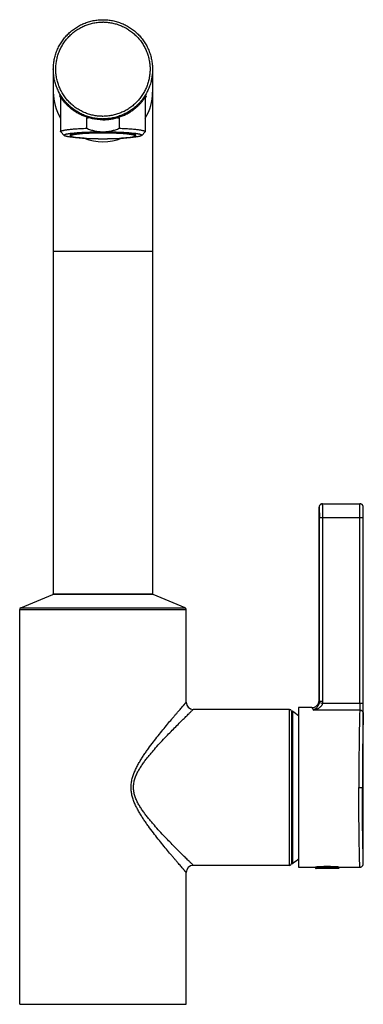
# Model space of a CAD drawing. Header units: millimetres. Extents: x 205 to 877, y -314 to 304.
# Tile 2 of 3: x 282 to 379, y 26 to 304. Entities that reach past the tile are written whole.
import ezdxf

# ---------------------------------------------------------------- set-up
doc = ezdxf.new("R2010")
doc.units = ezdxf.units.MM
doc.header["$LTSCALE"] = 23.1
doc.layers.get('0').update_dxf_attribs({"linetype": 'CONTINUOUS'})

msp = doc.modelspace()

# ---------------------------------------------------------------- linework, layer by layer
at = {"color": 7, "linetype": 'CONTINUOUS'}
for p, q in [((291.51, 290.01), (291.51, 142.04)), ((319.51, 290.01), (319.51, 142.04)), ((293.56, 282.13), (293.56, 272.42)), ((317.46, 282.13), (317.46, 272.42)), ((300.84, 276.36), (300.84, 273.38)), ((300.84, 276.36), (301.41, 276.36)), ((309.61, 276.36), (310.18, 276.36)), ((310.18, 273.38), (310.18, 276.36)), ((294.55, 271.34), (293.6, 272.33)), ((316.47, 271.34), (317.42, 272.33)), ((319.51, 238.57), (291.51, 238.57)), ((367.51, 167.44), (378.01, 167.44)), ((378, 163.44), (378.01, 167.44)), ((366.51, 111.94), (366.51, 166.44)), ((379.01, 65.94), (379.01, 166.44)), ((379.01, 163.44), (379.01, 166.44)), ((379.01, 165.98), (379.01, 166.27)), ((379.01, 164.88), (379.01, 165.98)), ((379.01, 164.1), (379.01, 164.88)), ((379.01, 111.19), (379.01, 164.1)), ((379.01, 163.44), (366.63, 163.44)), ((366.63, 111.72), (366.63, 163.44)), ((367.63, 111.72), (367.63, 163.44)), ((378.01, 111.19), (378.01, 163.44)), ((282.32, 138.06), (291.33, 141.86)), ((319.7, 141.86), (291.33, 141.86)), ((291.51, 142.04), (319.51, 142.04)), ((319.31, 141.94), (291.71, 141.94)), ((328.71, 138.06), (319.7, 141.86)), ((282.01, 26.24), (282.01, 137.6)), ((282.01, 137.6), (329.01, 137.6)), ((282.32, 138.06), (328.71, 138.06)), ((329.01, 111.44), (329.01, 137.6)), ((366.63, 111.72), (366.51, 111.94)), ((366.52, 111.93), (366.51, 111.94)), ((366.6, 111.36), (367.58, 111.19)), ((366.63, 111.72), (367.63, 111.72)), ((367.58, 111.19), (379.01, 111.19)), ((358.21, 109.44), (331.01, 109.44)), ((358.21, 65.44), (358.21, 109.44)), ((358.71, 108.94), (358.91, 108.94)), ((358.71, 108.94), (358.71, 65.94)), ((358.91, 65.94), (358.91, 108.94)), ((359.09, 65.99), (359.09, 108.88)), ((364.51, 109.94), (360.71, 109.94)), ((360.71, 109.94), (360.71, 64.94)), ((364.51, 109.94), (364.94, 109.25)), ((364.51, 109.94), (364.64, 109.73)), ((364.64, 109.73), (364.77, 109.52)), ((364.77, 109.52), (364.94, 109.25)), ((378, 109.25), (364.94, 109.25)), ((377.74, 87.44), (378.74, 87.44)), ((358.21, 65.44), (331.01, 65.44)), ((358.71, 65.94), (358.91, 65.94)), ((360.71, 64.94), (378.01, 64.94)), ((365.56, 64.94), (365.56, 64.64)), ((365.56, 64.64), (372.06, 64.64)), ((371.96, 64.54), (365.66, 64.54)), ((371.14, 65.04), (366.48, 65.04)), ((372.06, 64.94), (372.06, 64.64)), ((329.01, 26.24), (329.01, 63.44)), ((282.01, 26.24), (329.01, 26.24))]:
    msp.add_line(p, q, dxfattribs=at)
for points in [[(367.51, 167.44), (367.45, 167.43), (367.38, 167.43), (367.31, 167.42), (367.24, 167.4), (367.17, 167.38), (367.1, 167.35), (367.04, 167.32), (366.97, 167.28), (366.91, 167.24), (366.86, 167.19), (366.8, 167.14), (366.76, 167.09), (366.71, 167.03), (366.67, 166.97), (366.63, 166.91), (366.6, 166.85), (366.57, 166.78), (366.55, 166.71), (366.53, 166.64), (366.52, 166.57), (366.51, 166.5), (366.51, 166.44)], [(379.01, 166.44), (379.01, 166.45), (379.01, 166.47), (379.01, 166.49), (379.01, 166.51), (379.01, 166.53), (379.01, 166.55), (379, 166.57), (379, 166.59), (379, 166.61), (378.99, 166.64), (378.99, 166.66), (378.98, 166.68), (378.97, 166.71), (378.97, 166.73), (378.96, 166.76), (378.95, 166.78), (378.94, 166.81), (378.93, 166.83), (378.92, 166.86), (378.91, 166.88), (378.89, 166.91), (378.88, 166.93), (378.86, 166.96), (378.85, 166.98), (378.83, 167.01), (378.81, 167.03), (378.79, 167.06), (378.77, 167.08), (378.75, 167.11), (378.73, 167.13), (378.71, 167.15), (378.68, 167.18), (378.66, 167.2), (378.63, 167.22), (378.6, 167.24), (378.57, 167.27), (378.54, 167.29), (378.51, 167.31), (378.47, 167.32), (378.44, 167.34), (378.4, 167.36), (378.36, 167.37), (378.32, 167.39), (378.28, 167.4), (378.24, 167.41), (378.19, 167.42), (378.15, 167.43), (378.1, 167.43), (378.05, 167.44), (378.01, 167.44)], [(378.01, 166.79), (378.01, 167.43), (378.01, 167.44)], [(378.01, 64.94), (378.07, 64.94), (378.14, 64.94), (378.22, 64.96), (378.29, 64.97), (378.36, 65), (378.42, 65.03), (378.49, 65.06), (378.55, 65.09), (378.61, 65.14), (378.67, 65.18), (378.72, 65.23), (378.77, 65.29), (378.82, 65.34), (378.86, 65.4), (378.89, 65.47), (378.93, 65.53), (378.95, 65.6), (378.98, 65.67), (378.99, 65.74), (379, 65.81), (379.01, 65.88), (379.01, 65.94)]]:
    msp.add_lwpolyline(points, dxfattribs=at)
for centre, radius, start, end in [((305.51, 290.02), 13.31, 89.1066, 90), ((305.5, 283.54), 13.99, 180.0011, 211.4006), ((305.53, 283.54), 13.99, 328.5994, 359.9989), ((305.51, 290.03), 14.01, 269.1066, 270), ((305.51, 290.05), 13.31, 269.1066, 270), ((305.51, 283.56), 14.01, 247.8998, 292.1002), ((291.71, 140.94), 1, 90, 112.8337), ((319.31, 140.94), 1, 67.1663, 90), ((282.51, 137.6), 0.5, 112.8337, 180), ((328.51, 137.6), 0.5, 0, 67.1663), ((331.01, 111.44), 2, 180, 270), ((364.51, 111.94), 2, 270.0001, 0.0044), ((364.57, 111.71), 2.06, 350.2942, 0.3171), ((364.59, 111.72), 3.04, 349.9186, 0.0082), ((358.21, 108.94), 0.5, 0, 90), ((358.91, 108.64), 0.3, 53.5661, 90), ((335.34, 76.7), 40, 50.6243, 53.5661), ((1300.96, 87.43), 923.22, 178.64594, 179.99991), ((1220.73, 87.43), 841.99, 178.58131, 179.9999), ((335.34, 98.18), 40, 306.4339, 309.3757), ((331.01, 63.44), 2, 90, 180), ((358.21, 65.94), 0.5, 270, 360), ((358.91, 66.24), 0.3, 270, 306.4339), ((365.66, 64.64), 0.1, 180, 270), ((368.81, 42.72), 22.4, 85.1191, 94.8809), ((371.96, 64.64), 0.1, 270, 360)]:
    msp.add_arc(centre, radius, start, end, dxfattribs=at)
for start_param, end_param in [(0.38046, 0.401433), (-0.401433, -0.38046)]:
    msp.add_ellipse((305.51, 264.45), major_axis=(0, 12.95), ratio=0.923062, start_param=start_param, end_param=end_param, dxfattribs=at)
for points, knots in [([(291.51, 290.01), (291.51, 290.47), (291.56, 291.39), (291.76, 292.75), (292.09, 294.08), (292.56, 295.37), (293.14, 296.62), (293.85, 297.8), (294.67, 298.9), (295.6, 299.92), (296.62, 300.84), (297.72, 301.66), (298.9, 302.37), (300.15, 302.96), (301.44, 303.42), (302.78, 303.76), (304.14, 303.96), (305.05, 304), (305.51, 304)], [0, 0, 0, 0, 0.062483, 0.124966, 0.187451, 0.249938, 0.312427, 0.374919, 0.437414, 0.499912, 0.562414, 0.624919, 0.687427, 0.749938, 0.812451, 0.874966, 0.937483, 1, 1, 1, 1]), ([(305.3, 276.75), (304.87, 276.75), (304.01, 276.81), (302.72, 277.02), (301.46, 277.35), (300.25, 277.81), (299.08, 278.38), (297.97, 279.06), (296.94, 279.85), (295.98, 280.73), (295.12, 281.71), (294.36, 282.76), (293.7, 283.88), (293.16, 285.06), (292.73, 286.29), (292.42, 287.55), (292.24, 288.84), (292.19, 290.14), (292.26, 291.44), (292.46, 292.72), (292.79, 293.98), (293.23, 295.2), (293.8, 296.37), (294.47, 297.49), (295.25, 298.53), (296.13, 299.49), (297.1, 300.36), (298.14, 301.13), (299.26, 301.79), (300.44, 302.35), (301.66, 302.78), (302.93, 303.1), (304.21, 303.29), (305.08, 303.33), (305.51, 303.33)], [0, 0, 0, 0, 0.031259, 0.062519, 0.093777, 0.125034, 0.15629, 0.187544, 0.218797, 0.250048, 0.281297, 0.312544, 0.343789, 0.375033, 0.406275, 0.437517, 0.468758, 0.499998, 0.531239, 0.56248, 0.593722, 0.624965, 0.656209, 0.687454, 0.718702, 0.749951, 0.781202, 0.812455, 0.843709, 0.874965, 0.906223, 0.937481, 0.96874, 1, 1, 1, 1]), ([(305.51, 304), (305.97, 304), (306.89, 303.96), (308.25, 303.76), (309.58, 303.42), (310.88, 302.96), (312.12, 302.37), (313.3, 301.66), (314.41, 300.84), (315.43, 299.92), (316.35, 298.9), (317.17, 297.8), (317.88, 296.62), (318.47, 295.37), (318.93, 294.08), (319.26, 292.75), (319.47, 291.39), (319.51, 290.47), (319.51, 290.01)], [0, 0, 0, 0, 0.062517, 0.125034, 0.187549, 0.250062, 0.312573, 0.375081, 0.437586, 0.500088, 0.562586, 0.625081, 0.687573, 0.750062, 0.812549, 0.875034, 0.937517, 1, 1, 1, 1]), ([(305.72, 303.33), (306.15, 303.32), (307.02, 303.26), (308.3, 303.05), (309.56, 302.72), (310.78, 302.26), (311.95, 301.69), (313.05, 301.01), (314.09, 300.22), (315.04, 299.34), (315.9, 298.37), (316.67, 297.31), (317.32, 296.19), (317.87, 295.01), (318.29, 293.78), (318.6, 292.52), (318.78, 291.23), (318.83, 289.93), (318.76, 288.63), (318.56, 287.35), (318.23, 286.09), (317.79, 284.87), (317.23, 283.7), (316.55, 282.59), (315.77, 281.55), (314.89, 280.59), (313.93, 279.72), (312.88, 278.94), (311.76, 278.28), (310.59, 277.73), (309.36, 277.29), (308.1, 276.98), (306.81, 276.79), (305.94, 276.74), (305.51, 276.74)], [0, 0, 0, 0, 0.031259, 0.062519, 0.093777, 0.125034, 0.15629, 0.187544, 0.218797, 0.250048, 0.281297, 0.312544, 0.343789, 0.375033, 0.406275, 0.437517, 0.468758, 0.499998, 0.531239, 0.56248, 0.593722, 0.624965, 0.656209, 0.687454, 0.718702, 0.749951, 0.781202, 0.812455, 0.843709, 0.874965, 0.906223, 0.937481, 0.96874, 1, 1, 1, 1]), ([(305.29, 276.02), (304.84, 276.03), (303.93, 276.09), (302.59, 276.31), (301.27, 276.65), (299.99, 277.13), (298.77, 277.72), (297.61, 278.44), (296.52, 279.26), (295.52, 280.18), (294.61, 281.2), (293.81, 282.29), (293.11, 283.47), (292.54, 284.7), (292.08, 285.98), (291.75, 287.3), (291.56, 288.65), (291.51, 289.56), (291.51, 290.01)], [0, 0, 0, 0, 0.062519, 0.125037, 0.187554, 0.250069, 0.312581, 0.375089, 0.437595, 0.500097, 0.562595, 0.625089, 0.68758, 0.750068, 0.812553, 0.875037, 0.937519, 1, 1, 1, 1]), ([(319.51, 290.01), (319.51, 289.55), (319.47, 288.64), (319.26, 287.28), (318.93, 285.94), (318.47, 284.65), (317.88, 283.41), (317.17, 282.23), (316.35, 281.12), (315.43, 280.1), (314.41, 279.18), (313.3, 278.36), (312.12, 277.65), (310.88, 277.06), (309.58, 276.6), (308.25, 276.27), (306.89, 276.06), (305.97, 276.02), (305.51, 276.02)], [0, 0, 0, 0, 0.062481, 0.124963, 0.187446, 0.249931, 0.312419, 0.37491, 0.437405, 0.499903, 0.562405, 0.62491, 0.687419, 0.749931, 0.812446, 0.874963, 0.937481, 1, 1, 1, 1]), ([(305.51, 275.77), (305.07, 275.77), (304.2, 275.81), (302.92, 275.99), (301.69, 276.27), (300.52, 276.64), (299.44, 277.08), (298.43, 277.6), (297.52, 278.15), (296.69, 278.75), (296.07, 279.27), (295.61, 279.69), (295.29, 280), (295, 280.31), (294.72, 280.61), (294.47, 280.91), (294.24, 281.2), (294.03, 281.47), (293.87, 281.69), (293.75, 281.86), (293.67, 281.97), (293.6, 282.08), (293.53, 282.18), (293.47, 282.27), (293.42, 282.34), (293.39, 282.38), (293.37, 282.42), (293.35, 282.45), (293.33, 282.47), (293.32, 282.5), (293.3, 282.51), (293.29, 282.53), (293.28, 282.54), (293.28, 282.54), (293.28, 282.55), (293.27, 282.55), (293.27, 282.55), (293.27, 282.55), (293.26, 282.56), (293.26, 282.56), (293.26, 282.55), (293.26, 282.55), (293.26, 282.55)], [0, 0, 0, 0, 0.089852, 0.178545, 0.265092, 0.348774, 0.42915, 0.505994, 0.579209, 0.648743, 0.71451, 0.745929, 0.776317, 0.805613, 0.833735, 0.860571, 0.885974, 0.909747, 0.931632, 0.941766, 0.951297, 0.960169, 0.968323, 0.975691, 0.982203, 0.985115, 0.987786, 0.990207, 0.992369, 0.994262, 0.995881, 0.997216, 0.997776, 0.998264, 0.998679, 0.999021, 0.999291, 0.999491, 0.999629, 0.999726, 0.999836, 1, 1, 1, 1]), ([(293.26, 282.55), (293.26, 282.55), (293.26, 282.54), (293.27, 282.53), (293.27, 282.51), (293.28, 282.49), (293.29, 282.47), (293.31, 282.42), (293.34, 282.36), (293.38, 282.28), (293.43, 282.18), (293.49, 282.06), (293.54, 281.99), (293.56, 281.94)], [0, 0, 0, 0, 0.012199, 0.031444, 0.057863, 0.091452, 0.132142, 0.17982, 0.295543, 0.437186, 0.603044, 0.791274, 1, 1, 1, 1]), ([(305.51, 275.77), (305.95, 275.77), (306.82, 275.81), (308.1, 275.99), (309.33, 276.27), (310.5, 276.64), (311.59, 277.08), (312.59, 277.6), (313.5, 278.15), (314.33, 278.75), (314.95, 279.27), (315.41, 279.69), (315.73, 280), (316.03, 280.31), (316.3, 280.61), (316.55, 280.91), (316.79, 281.2), (317, 281.47), (317.16, 281.69), (317.28, 281.86), (317.35, 281.97), (317.43, 282.08), (317.49, 282.18), (317.55, 282.27), (317.6, 282.34), (317.63, 282.38), (317.65, 282.42), (317.67, 282.45), (317.69, 282.47), (317.71, 282.5), (317.72, 282.51), (317.73, 282.53), (317.74, 282.54), (317.74, 282.54), (317.75, 282.55), (317.75, 282.55), (317.75, 282.55), (317.76, 282.55), (317.76, 282.56), (317.76, 282.56), (317.76, 282.55), (317.76, 282.55), (317.76, 282.55)], [0, 0, 0, 0, 0.089852, 0.178545, 0.265092, 0.348774, 0.42915, 0.505994, 0.579209, 0.648743, 0.71451, 0.745929, 0.776317, 0.805613, 0.833735, 0.860571, 0.885974, 0.909747, 0.931632, 0.941766, 0.951297, 0.960169, 0.968323, 0.975691, 0.982203, 0.985115, 0.987786, 0.990207, 0.992369, 0.994262, 0.995881, 0.997216, 0.997776, 0.998264, 0.998679, 0.999021, 0.999291, 0.999491, 0.999629, 0.999726, 0.999836, 1, 1, 1, 1]), ([(317.76, 282.55), (317.76, 282.55), (317.76, 282.54), (317.76, 282.53), (317.75, 282.51), (317.74, 282.49), (317.73, 282.47), (317.71, 282.42), (317.68, 282.36), (317.64, 282.28), (317.59, 282.18), (317.53, 282.06), (317.49, 281.99), (317.46, 281.94)], [0, 0, 0, 0, 0.012199, 0.031444, 0.057864, 0.091452, 0.132142, 0.17982, 0.295543, 0.437186, 0.603044, 0.791274, 1, 1, 1, 1]), ([(293.56, 272.42), (293.56, 272.42), (293.56, 272.44), (293.57, 272.46), (293.59, 272.5), (293.64, 272.53), (293.69, 272.57), (293.76, 272.61), (293.85, 272.65), (293.95, 272.68), (294.07, 272.72), (294.21, 272.76), (294.41, 272.8), (294.71, 272.86), (295.11, 272.93), (295.56, 273), (296.07, 273.06), (296.63, 273.12), (297.23, 273.17), (298.13, 273.24), (299.33, 273.31), (300.32, 273.36), (300.84, 273.38)], [0, 0, 0, 0, 0.002575, 0.005259, 0.011302, 0.018702, 0.027757, 0.038623, 0.051383, 0.066079, 0.082731, 0.101343, 0.121909, 0.16884, 0.223354, 0.285211, 0.354113, 0.429715, 0.511632, 0.599441, 0.790872, 1, 1, 1, 1]), ([(293.6, 272.33), (293.6, 272.34), (293.58, 272.35), (293.57, 272.37), (293.56, 272.39), (293.56, 272.41), (293.56, 272.42)], [0, 0, 0, 0, 0.286935, 0.543574, 0.777815, 1, 1, 1, 1]), ([(294.55, 271.34), (294.54, 271.35), (294.53, 271.36), (294.52, 271.39), (294.51, 271.42), (294.51, 271.44), (294.52, 271.47), (294.54, 271.49), (294.56, 271.52), (294.6, 271.54), (294.64, 271.57), (294.7, 271.6), (294.8, 271.64), (294.94, 271.69), (295.11, 271.74), (295.31, 271.78), (295.54, 271.83), (295.79, 271.87), (296.07, 271.91), (296.37, 271.95), (296.82, 272.01), (297.44, 272.08), (298.25, 272.14), (299.14, 272.2), (300.09, 272.26), (301.11, 272.3), (302.17, 272.34), (303.26, 272.36), (304.38, 272.38), (305.13, 272.38), (305.51, 272.38)], [0, 0, 0, 0, 0.002829, 0.005304, 0.00756, 0.009774, 0.012133, 0.014792, 0.017863, 0.021415, 0.025494, 0.030129, 0.041125, 0.054488, 0.070237, 0.088366, 0.10885, 0.13165, 0.156715, 0.183987, 0.213401, 0.278352, 0.350908, 0.430315, 0.515743, 0.606294, 0.701013, 0.798898, 0.898913, 1, 1, 1, 1]), ([(305.51, 272.23), (304.91, 272.23), (303.73, 272.22), (302.28, 272.18), (301.17, 272.13), (300.39, 272.09), (299.66, 272.05), (298.99, 271.99), (298.38, 271.94), (297.92, 271.88), (297.58, 271.84), (297.36, 271.8), (297.16, 271.77), (296.97, 271.73), (296.81, 271.69), (296.67, 271.66), (296.54, 271.62), (296.44, 271.58), (296.38, 271.55), (296.33, 271.52), (296.31, 271.5), (296.29, 271.48), (296.27, 271.46), (296.26, 271.44), (296.26, 271.43), (296.26, 271.42)], [0, 0, 0, 0, 0.192666, 0.377986, 0.465669, 0.548907, 0.62691, 0.698941, 0.764323, 0.822451, 0.848628, 0.8728, 0.894917, 0.914936, 0.93282, 0.948544, 0.962098, 0.97349, 0.982763, 0.986639, 0.990037, 0.992996, 0.995575, 0.997867, 1, 1, 1, 1]), ([(300.84, 273.38), (301.21, 273.22), (301.96, 272.95), (303.12, 272.63), (304.31, 272.43), (305.11, 272.38), (305.51, 272.38)], [0, 0, 0, 0, 0.249975, 0.499972, 0.749983, 1, 1, 1, 1]), ([(305.51, 272.38), (305.91, 272.38), (306.71, 272.43), (307.9, 272.63), (309.06, 272.95), (309.81, 273.22), (310.18, 273.38)], [0, 0, 0, 0, 0.250017, 0.500028, 0.750025, 1, 1, 1, 1]), ([(305.51, 272.38), (305.89, 272.38), (306.64, 272.38), (307.76, 272.36), (308.86, 272.34), (309.92, 272.3), (310.93, 272.26), (311.88, 272.2), (312.77, 272.14), (313.58, 272.08), (314.2, 272.01), (314.65, 271.95), (314.96, 271.91), (315.23, 271.87), (315.49, 271.83), (315.71, 271.78), (315.91, 271.74), (316.08, 271.69), (316.22, 271.64), (316.32, 271.6), (316.39, 271.57), (316.43, 271.54), (316.46, 271.52), (316.48, 271.49), (316.5, 271.47), (316.51, 271.44), (316.51, 271.42), (316.51, 271.39), (316.49, 271.36), (316.48, 271.35), (316.47, 271.34)], [0, 0, 0, 0, 0.101087, 0.201102, 0.298987, 0.393706, 0.484257, 0.569685, 0.649092, 0.721648, 0.786599, 0.816013, 0.843285, 0.86835, 0.89115, 0.911634, 0.929763, 0.945512, 0.958875, 0.969871, 0.974506, 0.978585, 0.982137, 0.985208, 0.987867, 0.990226, 0.99244, 0.994696, 0.997171, 1, 1, 1, 1]), ([(314.76, 271.42), (314.76, 271.43), (314.76, 271.44), (314.75, 271.46), (314.74, 271.48), (314.72, 271.5), (314.69, 271.52), (314.65, 271.55), (314.58, 271.58), (314.48, 271.62), (314.36, 271.66), (314.21, 271.69), (314.05, 271.73), (313.87, 271.77), (313.66, 271.8), (313.44, 271.84), (313.1, 271.88), (312.64, 271.94), (312.03, 271.99), (311.36, 272.05), (310.63, 272.09), (309.86, 272.13), (308.75, 272.18), (307.29, 272.22), (306.11, 272.23), (305.51, 272.23)], [0, 0, 0, 0, 0.002133, 0.004425, 0.007004, 0.009963, 0.013361, 0.017237, 0.02651, 0.037902, 0.051456, 0.06718, 0.085064, 0.105083, 0.1272, 0.151372, 0.177549, 0.235677, 0.301059, 0.37309, 0.451093, 0.534331, 0.622014, 0.807334, 1, 1, 1, 1]), ([(310.18, 273.38), (310.7, 273.36), (311.69, 273.31), (312.9, 273.24), (313.79, 273.17), (314.39, 273.12), (314.95, 273.06), (315.46, 273), (315.91, 272.93), (316.31, 272.86), (316.61, 272.8), (316.82, 272.76), (316.95, 272.72), (317.07, 272.68), (317.17, 272.65), (317.26, 272.61), (317.33, 272.57), (317.39, 272.53), (317.43, 272.5), (317.45, 272.46), (317.46, 272.44), (317.46, 272.42), (317.46, 272.42)], [0, 0, 0, 0, 0.209128, 0.400559, 0.488368, 0.570285, 0.645887, 0.714789, 0.776646, 0.83116, 0.878091, 0.898657, 0.917269, 0.933921, 0.948617, 0.961377, 0.972243, 0.981298, 0.988698, 0.994741, 0.997425, 1, 1, 1, 1]), ([(317.46, 272.42), (317.46, 272.41), (317.46, 272.39), (317.45, 272.37), (317.44, 272.35), (317.43, 272.34), (317.42, 272.33)], [0, 0, 0, 0, 0.222185, 0.456426, 0.713065, 1, 1, 1, 1]), ([(300.24, 270.58), (299.85, 270.6), (299.12, 270.64), (298.08, 270.71), (297.27, 270.78), (296.69, 270.85), (296.3, 270.9), (295.95, 270.95), (295.64, 271), (295.36, 271.05), (295.12, 271.11), (294.94, 271.15), (294.82, 271.19), (294.75, 271.22), (294.68, 271.25), (294.63, 271.28), (294.58, 271.31), (294.56, 271.33), (294.55, 271.34)], [0, 0, 0, 0, 0.199247, 0.381725, 0.544714, 0.61814, 0.685822, 0.747523, 0.80303, 0.852165, 0.894788, 0.93081, 0.94634, 0.960224, 0.97248, 0.983146, 0.992283, 1, 1, 1, 1]), ([(296.26, 271.42), (296.26, 271.4), (296.27, 271.35), (296.29, 271.29), (296.33, 271.24), (296.38, 271.19), (296.45, 271.13), (296.55, 271.08), (296.66, 271.04), (296.79, 271), (296.94, 270.96), (297.1, 270.92), (297.28, 270.89), (297.57, 270.84), (297.97, 270.78), (298.5, 270.72), (299.1, 270.66), (299.76, 270.61), (300.47, 270.56), (301.23, 270.52), (302.04, 270.49), (302.88, 270.46), (304.04, 270.44), (304.92, 270.43), (305.51, 270.43)], [0, 0, 0, 0, 0.007508, 0.014542, 0.020915, 0.026756, 0.037752, 0.049082, 0.061595, 0.075704, 0.091616, 0.109428, 0.129184, 0.150888, 0.200067, 0.256679, 0.320279, 0.390316, 0.466153, 0.547084, 0.632347, 0.72113, 0.812587, 1, 1, 1, 1]), ([(305.51, 272.01), (304.92, 272.01), (304.05, 272), (302.89, 271.98), (302.06, 271.95), (301.26, 271.92), (300.5, 271.88), (299.79, 271.83), (299.13, 271.78), (298.54, 271.73), (298.08, 271.67), (297.76, 271.63), (297.54, 271.6), (297.34, 271.56), (297.16, 271.53), (297, 271.49), (296.86, 271.45), (296.74, 271.42), (296.64, 271.38), (296.57, 271.35), (296.53, 271.32), (296.51, 271.3), (296.49, 271.28), (296.47, 271.26), (296.46, 271.24), (296.46, 271.22), (296.46, 271.2), (296.47, 271.18), (296.49, 271.16), (296.51, 271.14), (296.53, 271.12), (296.57, 271.1), (296.64, 271.06), (296.74, 271.03), (296.86, 270.99), (297, 270.95), (297.16, 270.92), (297.34, 270.88), (297.54, 270.85), (297.76, 270.81), (298.08, 270.77), (298.54, 270.72), (299.13, 270.66), (299.79, 270.61), (300.5, 270.56), (301.26, 270.52), (302.06, 270.49), (302.89, 270.47), (304.05, 270.44), (304.92, 270.43), (305.51, 270.43)], [0, 0, 0, 0, 0.096333, 0.143348, 0.188994, 0.232835, 0.274454, 0.313455, 0.349471, 0.382162, 0.411226, 0.424314, 0.4364, 0.447459, 0.457468, 0.46641, 0.474272, 0.481049, 0.486745, 0.491382, 0.49332, 0.495018, 0.496498, 0.497788, 0.498933, 0.5, 0.501067, 0.502212, 0.503502, 0.504982, 0.50668, 0.508618, 0.513255, 0.518951, 0.525728, 0.53359, 0.542532, 0.552541, 0.5636, 0.575686, 0.588774, 0.617838, 0.650529, 0.686545, 0.725546, 0.767165, 0.811006, 0.856652, 0.903667, 1, 1, 1, 1]), ([(305.51, 270.43), (306.1, 270.43), (306.98, 270.44), (308.13, 270.47), (308.96, 270.49), (309.76, 270.52), (310.52, 270.56), (311.23, 270.61), (311.89, 270.66), (312.49, 270.72), (312.94, 270.77), (313.27, 270.81), (313.49, 270.85), (313.69, 270.88), (313.87, 270.92), (314.03, 270.95), (314.17, 270.99), (314.28, 271.03), (314.38, 271.06), (314.45, 271.1), (314.49, 271.12), (314.52, 271.14), (314.54, 271.16), (314.55, 271.18), (314.56, 271.2), (314.56, 271.22), (314.56, 271.24), (314.55, 271.26), (314.54, 271.28), (314.52, 271.3), (314.49, 271.32), (314.45, 271.35), (314.38, 271.38), (314.28, 271.42), (314.17, 271.45), (314.03, 271.49), (313.87, 271.53), (313.69, 271.56), (313.49, 271.6), (313.27, 271.63), (312.94, 271.67), (312.49, 271.73), (311.89, 271.78), (311.23, 271.83), (310.52, 271.88), (309.76, 271.92), (308.96, 271.95), (308.13, 271.98), (306.98, 272), (306.1, 272.01), (305.51, 272.01)], [0, 0, 0, 0, 0.096333, 0.143348, 0.188994, 0.232835, 0.274454, 0.313455, 0.349471, 0.382162, 0.411226, 0.424314, 0.4364, 0.447459, 0.457468, 0.46641, 0.474272, 0.481049, 0.486745, 0.491382, 0.49332, 0.495018, 0.496498, 0.497788, 0.498933, 0.5, 0.501067, 0.502212, 0.503502, 0.504982, 0.50668, 0.508618, 0.513255, 0.518951, 0.525728, 0.53359, 0.542532, 0.552541, 0.5636, 0.575686, 0.588774, 0.617838, 0.650529, 0.686545, 0.725546, 0.767165, 0.811006, 0.856652, 0.903667, 1, 1, 1, 1]), ([(305.51, 270.43), (306.1, 270.43), (306.98, 270.44), (308.15, 270.46), (308.98, 270.49), (309.79, 270.52), (310.55, 270.56), (311.27, 270.61), (311.93, 270.66), (312.53, 270.72), (313.06, 270.78), (313.46, 270.84), (313.74, 270.89), (313.92, 270.92), (314.09, 270.96), (314.23, 271), (314.36, 271.04), (314.47, 271.08), (314.57, 271.13), (314.65, 271.19), (314.7, 271.24), (314.73, 271.29), (314.76, 271.35), (314.76, 271.4), (314.76, 271.42)], [0, 0, 0, 0, 0.187413, 0.27887, 0.367654, 0.452916, 0.533847, 0.609684, 0.679721, 0.743322, 0.799933, 0.849112, 0.870816, 0.890572, 0.908384, 0.924296, 0.938405, 0.950918, 0.962248, 0.973244, 0.979085, 0.985458, 0.992492, 1, 1, 1, 1]), ([(316.47, 271.34), (316.46, 271.33), (316.44, 271.31), (316.39, 271.28), (316.34, 271.25), (316.27, 271.22), (316.2, 271.19), (316.08, 271.15), (315.91, 271.11), (315.67, 271.05), (315.39, 271), (315.07, 270.95), (314.72, 270.9), (314.33, 270.85), (313.75, 270.78), (312.95, 270.71), (311.9, 270.64), (311.17, 270.6), (310.79, 270.58)], [0, 0, 0, 0, 0.007717, 0.016854, 0.02752, 0.039776, 0.05366, 0.06919, 0.105212, 0.147835, 0.19697, 0.252477, 0.314178, 0.381861, 0.455286, 0.618275, 0.800753, 1, 1, 1, 1]), ([(367.63, 163.44), (367.63, 163.7), (367.62, 164.08), (367.62, 164.59), (367.61, 164.96), (367.6, 165.32), (367.59, 165.65), (367.58, 165.97), (367.57, 166.26), (367.56, 166.52), (367.55, 166.72), (367.54, 166.86), (367.54, 166.96), (367.53, 167.05), (367.53, 167.13), (367.52, 167.2), (367.52, 167.26), (367.52, 167.31), (367.52, 167.34), (367.52, 167.36), (367.52, 167.38), (367.51, 167.39), (367.51, 167.41), (367.51, 167.41), (367.51, 167.42), (367.51, 167.42), (367.51, 167.43), (367.51, 167.43), (367.51, 167.43), (367.51, 167.43), (367.51, 167.44), (367.51, 167.44), (367.51, 167.44), (367.51, 167.44), (367.51, 167.44)], [0, 0, 0, 0, 0.195022, 0.290183, 0.38255, 0.471236, 0.555388, 0.634199, 0.706911, 0.772826, 0.831307, 0.857581, 0.88179, 0.903876, 0.923785, 0.941468, 0.956882, 0.969989, 0.975667, 0.980757, 0.985256, 0.98916, 0.992468, 0.995177, 0.996307, 0.997286, 0.998115, 0.998794, 0.999321, 0.999698, 0.99983, 0.999925, 0.999981, 1, 1, 1, 1]), ([(366.51, 166.44), (366.51, 166.44), (366.51, 166.43), (366.51, 166.43), (366.51, 166.43), (366.51, 166.42), (366.51, 166.4), (366.52, 166.38), (366.52, 166.35), (366.52, 166.31), (366.52, 166.26), (366.53, 166.19), (366.54, 166.08), (366.55, 165.93), (366.56, 165.76), (366.57, 165.56), (366.58, 165.35), (366.6, 165.02), (366.61, 164.58), (366.63, 164.02), (366.63, 163.63), (366.63, 163.44)], [0, 0, 0, 0, 0.000296, 0.001182, 0.002657, 0.004718, 0.010596, 0.018806, 0.029337, 0.042172, 0.057277, 0.074619, 0.11588, 0.165631, 0.223433, 0.288815, 0.361187, 0.439909, 0.613404, 0.802635, 1, 1, 1, 1]), ([(329.01, 63.44), (329.01, 63.44), (329.01, 63.44), (329.01, 63.44), (329, 63.45), (328.99, 63.46), (328.98, 63.48), (328.96, 63.5), (328.93, 63.54), (328.87, 63.59), (328.8, 63.68), (328.71, 63.78), (328.61, 63.9), (328.49, 64.04), (328.35, 64.2), (328.15, 64.44), (327.85, 64.77), (327.47, 65.22), (327.04, 65.72), (326.57, 66.28), (326.06, 66.87), (325.52, 67.51), (324.74, 68.43), (323.71, 69.66), (322.43, 71.22), (321.09, 72.89), (319.72, 74.64), (318.58, 76.17), (317.67, 77.43), (317, 78.42), (316.35, 79.42), (315.72, 80.46), (315.13, 81.52), (314.59, 82.63), (314.12, 83.77), (313.81, 84.76), (313.63, 85.57), (313.53, 86.19), (313.47, 86.81), (313.45, 87.44), (313.47, 88.06), (313.53, 88.68), (313.63, 89.3), (313.81, 90.11), (314.12, 91.1), (314.59, 92.24), (315.13, 93.35), (315.72, 94.41), (316.35, 95.45), (317, 96.46), (317.67, 97.44), (318.58, 98.7), (319.72, 100.23), (321.09, 101.98), (322.43, 103.65), (323.71, 105.21), (324.74, 106.44), (325.52, 107.36), (326.06, 108), (326.57, 108.6), (327.04, 109.15), (327.47, 109.65), (327.85, 110.1), (328.15, 110.43), (328.35, 110.67), (328.49, 110.83), (328.61, 110.97), (328.71, 111.09), (328.8, 111.19), (328.86, 111.27), (328.91, 111.32), (328.94, 111.35), (328.96, 111.37), (328.98, 111.4), (328.99, 111.41), (329, 111.42), (329.01, 111.43), (329.01, 111.43), (329.01, 111.44), (329.01, 111.44)], [0, 0, 0, 0, 0.000055, 0.000123, 0.000219, 0.000492, 0.000874, 0.001364, 0.001962, 0.003479, 0.005419, 0.007774, 0.010534, 0.01369, 0.017228, 0.021138, 0.03002, 0.040226, 0.051646, 0.064171, 0.077698, 0.092129, 0.107374, 0.139985, 0.174964, 0.211854, 0.250287, 0.289966, 0.310198, 0.330656, 0.351317, 0.372162, 0.39317, 0.414324, 0.435606, 0.456996, 0.467727, 0.478475, 0.489235, 0.5, 0.510765, 0.521525, 0.532273, 0.543004, 0.564394, 0.585676, 0.60683, 0.627838, 0.648683, 0.669344, 0.689802, 0.710034, 0.749713, 0.788146, 0.825036, 0.860015, 0.892626, 0.907871, 0.922302, 0.935829, 0.948354, 0.959774, 0.96998, 0.978862, 0.982772, 0.98631, 0.989466, 0.992226, 0.994581, 0.996521, 0.997333, 0.998038, 0.998636, 0.999126, 0.999508, 0.999781, 0.999877, 0.999945, 1, 1, 1, 1]), ([(366.6, 111.36), (366.57, 111.21), (366.5, 110.93), (366.32, 110.54), (366.11, 110.21), (365.89, 109.94), (365.66, 109.71), (365.46, 109.55), (365.3, 109.44), (365.18, 109.37), (365.06, 109.31), (364.98, 109.27), (364.94, 109.25)], [0, 0, 0, 0, 0.165517, 0.317426, 0.454971, 0.580504, 0.696323, 0.804109, 0.855379, 0.905042, 0.953233, 1, 1, 1, 1]), ([(364.94, 109.25), (365.07, 109.27), (365.33, 109.33), (365.71, 109.46), (366.09, 109.62), (366.46, 109.82), (366.81, 110.07), (367.08, 110.33), (367.27, 110.56), (367.4, 110.75), (367.51, 110.96), (367.56, 111.11), (367.58, 111.19)], [0, 0, 0, 0, 0.114869, 0.23208, 0.351771, 0.474197, 0.599762, 0.729024, 0.795293, 0.86266, 0.931012, 1, 1, 1, 1]), ([(378.01, 111.19), (378.01, 110.97), (378.01, 110.66), (378.01, 110.25), (378, 109.97), (378, 109.73), (378, 109.55), (378, 109.43), (378, 109.37), (378, 109.33), (378, 109.3), (378, 109.27), (378, 109.26), (378, 109.25)], [0, 0, 0, 0, 0.335038, 0.49109, 0.633735, 0.759078, 0.863698, 0.907321, 0.944742, 0.961045, 0.975706, 0.988698, 1, 1, 1, 1]), ([(379, 108.28), (379, 108.33), (379, 108.47), (379, 108.7), (379, 109), (379, 109.36), (379.01, 109.77), (379.01, 110.39), (379.01, 110.86), (379.01, 111.19)], [0, 0, 0, 0, 0.055165, 0.136106, 0.240657, 0.365963, 0.508622, 0.664737, 1, 1, 1, 1]), ([(331.01, 65.44), (330.97, 65.48), (330.78, 65.66), (330.38, 66.05), (329.74, 66.68), (328.89, 67.52), (327.86, 68.53), (326.69, 69.7), (325.4, 71), (324.03, 72.41), (322.6, 73.9), (321.12, 75.49), (319.89, 76.87), (318.91, 78.03), (318.17, 78.92), (317.46, 79.84), (316.76, 80.8), (316.09, 81.78), (315.48, 82.81), (314.93, 83.89), (314.57, 84.84), (314.35, 85.62), (314.22, 86.22), (314.15, 86.82), (314.12, 87.44), (314.15, 88.05), (314.22, 88.66), (314.35, 89.25), (314.57, 90.04), (314.93, 90.98), (315.48, 92.06), (316.09, 93.09), (316.76, 94.08), (317.46, 95.03), (318.17, 95.95), (318.91, 96.84), (319.89, 98), (321.12, 99.38), (322.6, 100.97), (324.03, 102.47), (325.4, 103.87), (326.69, 105.17), (327.86, 106.34), (328.89, 107.35), (329.74, 108.19), (330.32, 108.77), (330.68, 109.11), (330.86, 109.29), (330.97, 109.39), (331.01, 109.44)], [0, 0, 0, 0, 0.003442, 0.013551, 0.029737, 0.051205, 0.077107, 0.106655, 0.139169, 0.174086, 0.210949, 0.24939, 0.289113, 0.309379, 0.329881, 0.350595, 0.371501, 0.392582, 0.413822, 0.435203, 0.456709, 0.467506, 0.478325, 0.489158, 0.5, 0.510842, 0.521675, 0.532494, 0.543291, 0.564797, 0.586178, 0.607418, 0.628499, 0.649405, 0.670119, 0.690621, 0.710887, 0.75061, 0.789051, 0.825914, 0.860831, 0.893345, 0.922893, 0.948795, 0.970263, 0.986449, 0.992307, 0.996558, 1, 1, 1, 1]), ([(378, 109.25), (378.06, 109.25), (378.19, 109.24), (378.38, 109.18), (378.55, 109.09), (378.71, 108.97), (378.83, 108.82), (378.92, 108.65), (378.98, 108.47), (379, 108.34), (379, 108.28)], [0, 0, 0, 0, 0.126843, 0.253435, 0.379527, 0.504942, 0.629606, 0.753556, 0.876942, 1, 1, 1, 1]), ([(378.01, 64.94), (378.01, 64.94), (378.01, 64.94), (378.01, 64.94), (378.01, 64.95), (378.01, 64.96), (378.01, 64.98), (378.01, 65.01), (378.01, 65.05), (378.01, 65.11), (378.01, 65.18), (378, 65.27), (378, 65.42), (378, 65.63), (377.99, 65.92), (377.98, 66.27), (377.97, 66.67), (377.96, 67.11), (377.95, 67.61), (377.94, 68.15), (377.92, 68.97), (377.9, 70.1), (377.87, 71.58), (377.85, 73.21), (377.82, 74.98), (377.8, 76.86), (377.77, 79.57), (377.74, 83.1), (377.74, 85.97), (377.74, 87.44)], [0, 0, 0, 0, 0.000075, 0.000301, 0.000678, 0.001205, 0.001883, 0.00271, 0.004817, 0.007523, 0.010827, 0.014727, 0.01922, 0.029977, 0.043071, 0.05847, 0.076138, 0.096032, 0.118103, 0.142299, 0.16856, 0.227024, 0.292929, 0.365642, 0.444463, 0.528633, 0.617341, 0.804922, 1, 1, 1, 1]), ([(379.01, 65.94), (379.01, 65.94), (379.01, 65.98), (379.01, 66.06), (379.01, 66.19), (379, 66.37), (379, 66.6), (378.99, 67), (378.97, 67.63), (378.95, 68.53), (378.93, 69.61), (378.9, 70.87), (378.86, 72.84), (378.82, 75.64), (378.77, 79.31), (378.74, 83.29), (378.74, 86.04), (378.74, 87.44)], [0, 0, 0, 0, 0.001205, 0.004813, 0.010816, 0.019201, 0.029947, 0.043027, 0.076064, 0.117994, 0.168416, 0.226847, 0.292728, 0.444243, 0.617153, 0.804814, 1, 1, 1, 1]), ([(366.48, 65.04), (366.47, 65.04), (366.46, 65.04), (366.44, 65.03), (366.42, 65.03), (366.39, 65.03), (366.35, 65.03), (366.3, 65.02), (366.24, 65.02), (366.16, 65.01), (366.07, 65), (365.99, 64.99), (365.89, 64.98), (365.79, 64.97), (365.7, 64.95), (365.62, 64.94), (365.58, 64.94), (365.56, 64.94)], [0, 0, 0, 0, 0.019339, 0.037166, 0.070619, 0.102392, 0.133039, 0.19181, 0.24784, 0.352931, 0.44956, 0.538131, 0.618804, 0.756695, 0.863509, 0.939481, 1, 1, 1, 1]), ([(372.06, 64.94), (372.04, 64.94), (372, 64.94), (371.93, 64.95), (371.83, 64.97), (371.73, 64.98), (371.64, 64.99), (371.55, 65), (371.47, 65.01), (371.39, 65.02), (371.32, 65.02), (371.27, 65.03), (371.24, 65.03), (371.21, 65.03), (371.18, 65.03), (371.16, 65.04), (371.15, 65.04), (371.14, 65.04)], [0, 0, 0, 0, 0.060519, 0.136491, 0.243305, 0.381195, 0.461868, 0.550439, 0.647068, 0.75216, 0.80819, 0.866961, 0.897608, 0.929381, 0.962834, 0.980661, 1, 1, 1, 1])]:
    msp.add_open_spline(points, degree=3, knots=knots, dxfattribs=at)

doc.saveas('drawing.dxf')
